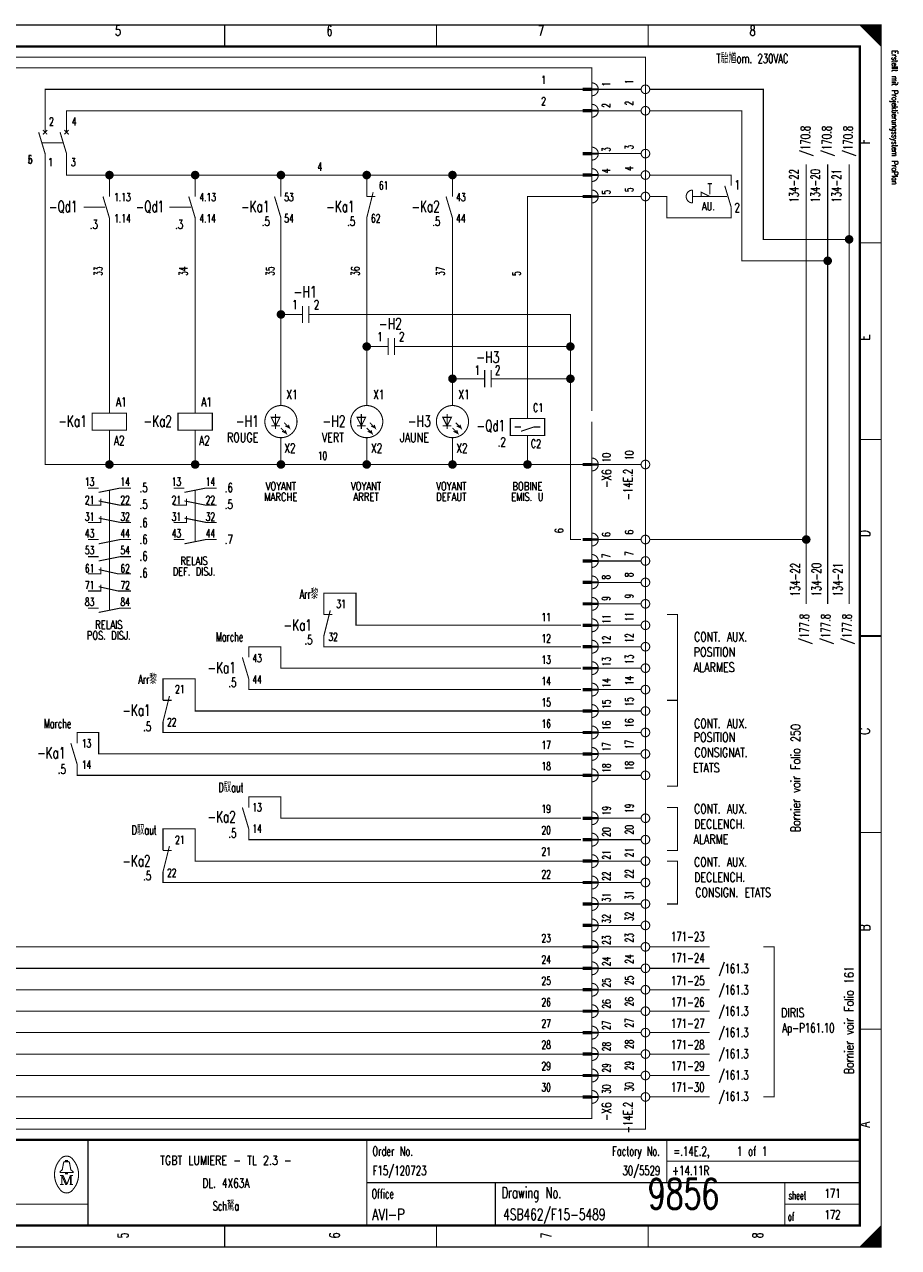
# Model space of a CAD drawing. Extents: x -1 to 409, y 0 to 286.
# Tile 2 of 2: x 205 to 409, y 0 to 285. Entities that reach past the tile are written whole.
import ezdxf
from ezdxf.enums import TextEntityAlignment as Align

# ---------------------------------------------------------------- set-up
doc = ezdxf.new("R2010")
doc.units = 0
doc.header["$MEASUREMENT"] = 0
doc.linetypes.add('GESTRICHELT', pattern=[3.75, 3, -0.75])
doc.layers.get('0').update_dxf_attribs({"color": 9, "linetype": 'CONTINUOUS'})
doc.layers.add('0L', color=7, linetype='CONTINUOUS')
doc.styles.get("Standard").update_dxf_attribs({"font": 'TXT', "bigfont": 'TXT'})

# ---------------------------------------------------------------- blocks, each defined once
blk = doc.blocks.new('BCIRCLE_FILLED')
at = {"color": 0, "linetype": 'Continuous', "const_width": 1, "flags": 128}
blk.add_lwpolyline([(0.5, 0, 1), (-0.5, 0, 1)], format="xyb", close=True, dxfattribs=at)

msp = doc.modelspace()

# ---------------------------------------------------------------- linework, layer by layer
at = {"color": 0, "const_width": 0.25, "flags": 128}
for points in [[(0, 142.5), (0, 285), (405, 285), (405, 0), (0, 0), (0, 142.5)], [(400, 285), (405, 280), (404.75, 280.25), (404.75, 285), (404.5, 285), (404.5, 280.5), (404.25, 280.75), (404.25, 285), (404, 285), (404, 281), (403.75, 281.25), (403.75, 285), (403.5, 285), (403.5, 281.5), (403.25, 281.75)], [(401.5, 283.5), (401.5, 285), (401.25, 285), (401.25, 283.75), (401, 284), (401, 285), (400.75, 285), (400.75, 284.25), (400.5, 284.5), (400.5, 285), (400.25, 285), (400.25, 284.75)], [(403.25, 281.75), (403.25, 285), (403, 285), (403, 282), (402.75, 282.25), (402.75, 285), (402.5, 285), (402.5, 282.5), (402.25, 282.75), (402.25, 285), (402, 285), (402, 283), (401.75, 283.25), (401.75, 285), (401.5, 285)], [(210, 260), (210, 270), (335.5, 270)], [(349, 270), (339, 270)], [(397.5, 235), (377.5, 235), (377.5, 270), (351, 270)], [(215, 260), (215, 265), (335.5, 265)], [(349, 265), (339, 265)], [(392.5, 230), (372.5, 230), (372.5, 265), (351, 265)], [(225, 182.5), (210, 182.5), (210, 255)], [(245, 250), (215, 250), (215, 255)], [(349, 255), (339, 255)], [(387.5, 150), (387.5, 252.5)], [(392.5, 150), (392.5, 252.5)], [(397.5, 150), (397.5, 252.5)], [(225, 250), (225, 245)], [(245, 245), (245, 250), (265, 250)], [(265, 245), (265, 250), (285, 250)], [(285, 245), (285, 250), (305, 250)], [(305, 245), (305, 250), (335.5, 250)], [(349, 250), (339, 250)], [(363, 245), (363, 246), (365, 245)], [(322.5, 193.25), (322.5, 245), (335.5, 245)], [(349, 245), (339, 245)], [(225, 194.5), (225, 240)], [(245, 194.5), (245, 240)], [(265, 196.25), (265, 240)], [(285, 196.25), (285, 240)], [(305, 196.25), (305, 240)], [(267, 217.5), (265, 217.5)], [(294.5, 210), (332.5, 210), (332.5, 217.5), (274.5, 217.5)], [(287, 210), (285, 210)], [(317, 202.5), (332.5, 202.5), (332.5, 210)], [(335.5, 55), (187.5, 55), (187.5, 207.5)], [(335.5, 60), (192.5, 60), (192.5, 207.5)], [(335.5, 65), (197.5, 65), (197.5, 207.5)], [(335.5, 70), (202.5, 70), (202.5, 207.5)], [(309.5, 202.5), (305, 202.5)], [(335, 165), (332.5, 165), (332.5, 202.5)], [(264.75, 193.5), (262.75, 193.5), (263.75, 191.5), (264.75, 193.5)], [(265, 191), (266.25, 189.75), (266, 190.5), (266.25, 189.75), (265.25, 190.25)], [(265.75, 192.25), (267, 191), (266.75, 191.75), (267, 191), (266, 191.5)], [(284.75, 193.5), (282.75, 193.5), (283.75, 191.5), (284.75, 193.5)], [(285, 191), (286.25, 189.75), (286, 190.5), (286.25, 189.75), (285.25, 190.25)], [(285.75, 192.25), (287, 191), (286.75, 191.75), (287, 191), (286, 191.5)], [(304.75, 193.5), (302.75, 193.5), (303.75, 191.5), (304.75, 193.5)], [(305, 191), (306.25, 189.75), (306, 190.5), (306.25, 189.75), (305.25, 190.25)], [(305.75, 192.25), (307, 191), (306.75, 191.75), (307, 191), (306, 191.5)], [(322.5, 193.25), (326.5, 193.25), (326.5, 189.25), (318.5, 189.25), (318.5, 193.25), (322.5, 193.25)], [(321, 190.25), (324, 191.25), (325.5, 191.25)], [(245, 182.5), (225, 182.5), (225, 190.5)], [(265, 182.5), (245, 182.5), (245, 190.5)], [(285, 182.5), (265, 182.5), (265, 188.75)], [(305, 182.5), (285, 182.5), (285, 188.75)], [(322.5, 182.5), (305, 182.5), (305, 188.75)], [(335.5, 182.5), (322.5, 182.5), (322.5, 189.25)], [(349, 182.5), (339, 182.5)], [(222.5, 176), (227.5, 177), (230, 177)], [(242.5, 176), (247.5, 177), (250, 177)], [(335.5, 50), (172.5, 50), (172.5, 175), (103, 175)], [(220, 173), (223, 173), (223, 174.5)], [(222.5, 174), (227.5, 173), (230, 173)], [(240, 173), (243, 173), (243, 174.5)], [(242.5, 174), (247.5, 173), (250, 173)], [(220, 169), (223, 169), (223, 170.5)], [(222.5, 170), (227.5, 169), (230, 169)], [(240, 169), (243, 169), (243, 170.5)], [(242.5, 170), (247.5, 169), (250, 169)], [(222.5, 164), (227.5, 165), (230, 165)], [(242.5, 164), (247.5, 165), (250, 165)], [(349, 165), (339, 165)], [(387.5, 165), (351, 165)], [(222.5, 160), (227.5, 161), (230, 161)], [(349, 160), (339, 160)], [(220, 157), (223, 157), (223, 158.5)], [(222.5, 158), (227, 157), (230, 157)], [(335.5, 45), (167.5, 45), (167.5, 155), (108, 155)], [(220, 153), (223, 153), (223, 154.5)], [(222.5, 154), (227, 153), (230, 153)], [(349, 155), (339, 155)], [(335, 145), (282.5, 145), (282.5, 152.5), (275, 152.5), (275, 147.5)], [(222.5, 148), (227.5, 149), (230, 149)], [(349, 150), (339, 150)], [(355, 127.5), (357.5, 127.5), (357.5, 147.5), (355, 147.5)], [(335, 140), (275, 140), (275, 142.5)], [(349, 145), (339, 145)], [(335, 135), (265, 135), (265, 140), (257.5, 140), (257.5, 137.5)], [(349, 140), (339, 140)], [(335.5, 40), (162.5, 40), (162.5, 135), (113, 135)], [(349, 135), (339, 135)], [(335.5, 125), (245, 125), (245, 132.5), (237.5, 132.5), (237.5, 127.5)], [(335, 130), (257.5, 130), (257.5, 132.5)], [(349, 130), (339, 130)], [(355, 127.5), (357.5, 127.5), (357.5, 107.5), (355, 107.5)], [(349, 125), (339, 125)], [(335.5, 35), (157.5, 35), (157.5, 120), (125, 120)], [(335.5, 115), (222.5, 115), (222.5, 120), (217.5, 120), (217.5, 117.5)], [(335.5, 120), (237.5, 120), (237.5, 122.5)], [(349, 120), (339, 120)], [(349, 115), (339, 115)], [(335.5, 110), (217.5, 110), (217.5, 112.5)], [(349, 110), (339, 110)], [(335, 100), (265, 100), (265, 105), (257.5, 105), (257.5, 102.5)], [(349, 100), (339, 100)], [(355, 102.5), (357.5, 102.5), (357.5, 92.5), (355, 92.5)], [(335.5, 90), (245, 90), (245, 97.5), (237.5, 97.5), (237.5, 92.5)], [(335, 95), (257.5, 95), (257.5, 97.5)], [(349, 95), (339, 95)], [(349, 90), (339, 90)], [(355, 90), (357.5, 90), (357.5, 80), (355, 80)], [(335.5, 85), (237.5, 85), (237.5, 87.5)], [(349, 85), (339, 85)], [(349, 80), (339, 80)], [(349, 75), (339, 75)], [(349, 70), (339, 70)], [(365, 70), (351, 70)], [(377.5, 70), (380, 70), (380, 35), (377.5, 35)], [(349, 65), (339, 65)], [(365, 65), (351, 65)], [(349, 60), (339, 60)], [(365, 60), (351, 60)], [(349, 55), (339, 55)], [(365, 55), (351, 55)], [(349, 50), (339, 50)], [(365, 50), (351, 50)], [(349, 45), (339, 45)], [(365, 45), (351, 45)], [(349, 40), (339, 40)], [(365, 40), (351, 40)], [(349, 35), (339, 35)], [(365, 35), (351, 35)], [(214.8, 19.9), (214.8, 20.2), (215.2, 20.2), (215.2, 19.9)], [(214.8, 17.4), (213.5, 17.4), (213.5, 17.6), (214, 18), (214.3, 19.6)], [(215.2, 17.4), (216.5, 17.4), (216.5, 17.6), (216, 18), (215.7, 19.6)], [(213.9, 16.7), (213.9, 14.6), (213.5, 14.6)], [(213.9, 16.7), (214.8, 14.6), (215.1, 14.6)], [(403, 0), (403, 3), (402.75, 2.75), (402.75, 0), (402.5, 0), (402.5, 2.5), (402.25, 2.25), (402.25, 0), (402, 0), (402, 2), (401.75, 1.75), (401.75, 0), (401.5, 0), (401.5, 1.5), (401.25, 1.25)], [(404.75, 4.75), (404.75, 0), (404.5, 0), (404.5, 4.5), (404.25, 4.25), (404.25, 0), (404, 0), (404, 4), (403.75, 3.75), (403.75, 0), (403.5, 0), (403.5, 3.5), (403.25, 3.25), (403.25, 0), (403, 0)], [(401.25, 1.25), (401.25, 0), (401, 0), (401, 1), (400.75, 0.75), (400.75, 0), (400.5, 0), (400.5, 0.5), (400.25, 0.25), (400.25, 0)]]:
    msp.add_lwpolyline(points, dxfattribs=at)
at = {"color": 0, "flags": 128}
for points, const_width in [([(0, 285), (405, 285), (405, 0), (0, 0)], 0.25), ([(5, 280), (400, 280), (400, 5), (5, 5)], 0.5), ([(5, 280), (400, 280), (400, 5), (5, 5)], 0.25), ([(337.5, 269.75), (335.5, 269.75), (335.5, 270.25), (337.5, 270.25)], 0.25), ([(337.5, 264.75), (335.5, 264.75), (335.5, 265.25), (337.5, 265.25)], 0.25), ([(337.5, 254.75), (335.5, 254.75), (335.5, 255.25), (337.5, 255.25)], 0.25), ([(337.5, 249.75), (335.5, 249.75), (335.5, 250.25), (337.5, 250.25)], 0.25), ([(337.5, 244.75), (335.5, 244.75), (335.5, 245.25), (337.5, 245.25)], 0.25), ([(221, 190.5), (229, 190.5), (229, 194.5), (221, 194.5)], 0.25), ([(241, 190.5), (249, 190.5), (249, 194.5), (241, 194.5)], 0.25), ([(337.5, 182.25), (335.5, 182.25), (335.5, 182.75), (337.5, 182.75)], 0.25), ([(337.5, 164.75), (335.5, 164.75), (335.5, 165.25), (337.5, 165.25)], 0.25), ([(337.5, 159.75), (335.5, 159.75), (335.5, 160.25), (337.5, 160.25)], 0.25), ([(337.5, 154.75), (335.5, 154.75), (335.5, 155.25), (337.5, 155.25)], 0.25), ([(337.5, 149.75), (335.5, 149.75), (335.5, 150.25), (337.5, 150.25)], 0.25), ([(337.5, 144.75), (335.5, 144.75), (335.5, 145.25), (337.5, 145.25)], 0.25), ([(337.5, 139.75), (335.5, 139.75), (335.5, 140.25), (337.5, 140.25)], 0.25), ([(337.5, 134.75), (335.5, 134.75), (335.5, 135.25), (337.5, 135.25)], 0.25), ([(337.5, 129.75), (335.5, 129.75), (335.5, 130.25), (337.5, 130.25)], 0.25), ([(337.5, 124.75), (335.5, 124.75), (335.5, 125.25), (337.5, 125.25)], 0.25), ([(337.5, 119.75), (335.5, 119.75), (335.5, 120.25), (337.5, 120.25)], 0.25), ([(337.5, 114.75), (335.5, 114.75), (335.5, 115.25), (337.5, 115.25)], 0.25), ([(337.5, 109.75), (335.5, 109.75), (335.5, 110.25), (337.5, 110.25)], 0.25), ([(337.5, 99.75), (335.5, 99.75), (335.5, 100.25), (337.5, 100.25)], 0.25), ([(337.5, 94.75), (335.5, 94.75), (335.5, 95.25), (337.5, 95.25)], 0.25), ([(337.5, 89.75), (335.5, 89.75), (335.5, 90.25), (337.5, 90.25)], 0.25), ([(337.5, 84.75), (335.5, 84.75), (335.5, 85.25), (337.5, 85.25)], 0.25), ([(337.5, 79.75), (335.5, 79.75), (335.5, 80.25), (337.5, 80.25)], 0.25), ([(337.5, 74.75), (335.5, 74.75), (335.5, 75.25), (337.5, 75.25)], 0.25), ([(337.5, 69.75), (335.5, 69.75), (335.5, 70.25), (337.5, 70.25)], 0.25), ([(337.5, 64.75), (335.5, 64.75), (335.5, 65.25), (337.5, 65.25)], 0.25), ([(337.5, 59.75), (335.5, 59.75), (335.5, 60.25), (337.5, 60.25)], 0.25), ([(337.5, 54.75), (335.5, 54.75), (335.5, 55.25), (337.5, 55.25)], 0.25), ([(337.5, 49.75), (335.5, 49.75), (335.5, 50.25), (337.5, 50.25)], 0.25), ([(337.5, 44.75), (335.5, 44.75), (335.5, 45.25), (337.5, 45.25)], 0.25), ([(337.5, 39.75), (335.5, 39.75), (335.5, 40.25), (337.5, 40.25)], 0.25), ([(337.5, 34.75), (335.5, 34.75), (335.5, 35.25), (337.5, 35.25)], 0.25), ([(214.8, 17.4), (215.2, 17.4), (215.2, 17.1), (214.8, 17.1)], 0.25)]:
    msp.add_lwpolyline(points, close=True, dxfattribs=dict(at, const_width=const_width))
at = {"color": 0}
for points, const_width in [([(251.875, 285), (251.875, 280)], 0.25), ([(301.25, 285), (301.25, 280)], 0.25), ([(350.625, 285), (350.625, 280)], 0.25), ([(335.5, 270), (337.5, 270)], 0.25), ([(335.5, 265), (337.5, 265)], 0.25), ([(208.5, 260), (210, 255)], 0.25), ([(210.5, 260.5), (209.5, 259.5)], 0.25), ([(209.5, 260.5), (210.5, 259.5)], 0.25), ([(213.5, 260), (215, 255)], 0.25), ([(215.5, 260.5), (214.5, 259.5)], 0.25), ([(214.5, 260.5), (215.5, 259.5)], 0.25), ([(335.5, 255), (337.5, 255)], 0.25), ([(335.5, 250), (337.5, 250)], 0.25), ([(286.5, 246), (285, 240)], 0.25), ([(361, 246.5), (361, 243.5)], 0.25), ([(364.5, 248), (365.5, 248)], 0.25), ([(368.5, 247.5), (370, 242.5)], 0.25), ([(223.5, 245), (225, 240)], 0.25), ([(243.5, 245), (245, 240)], 0.25), ([(263.5, 245), (265, 240)], 0.25), ([(285, 245), (287, 245)], 0.25), ([(303.5, 245), (305, 240)], 0.25), ([(335.5, 245), (337.5, 245)], 0.25), ([(405, 234.167), (400, 234.167)], 0.25), ([(270, 217.5), (267, 217.5)], 0.25), ([(270, 219.5), (270, 215.5)], 0.25), ([(271.5, 219.5), (271.5, 215.5)], 0.25), ([(271.5, 217.5), (274.5, 217.5)], 0.25), ([(290, 212), (290, 208)], 0.25), ([(291.5, 212), (291.5, 208)], 0.25), ([(290, 210), (287, 210)], 0.25), ([(291.5, 210), (294.5, 210)], 0.25), ([(312.5, 202.5), (309.5, 202.5)], 0.25), ([(312.5, 204.5), (312.5, 200.5)], 0.25), ([(314, 204.5), (314, 200.5)], 0.25), ([(314, 202.5), (317, 202.5)], 0.25), ([(263.75, 194.25), (263.75, 190.75)], 0.25), ([(283.75, 194.25), (283.75, 190.75)], 0.25), ([(303.75, 194.25), (303.75, 190.75)], 0.25), ([(262.75, 191.5), (264.75, 191.5)], 0.25), ([(282.75, 191.5), (284.75, 191.5)], 0.25), ([(302.75, 191.5), (304.75, 191.5)], 0.25), ([(319.5, 191.25), (321, 191.25)], 0.25), ([(405, 188.334), (400, 188.334)], 0.25), ([(335.5, 182.5), (337.5, 182.5)], 0.25), ([(220, 177), (222.5, 177)], 0.25), ([(240, 177), (242.5, 177)], 0.25), ([(220, 165), (222.5, 165)], 0.25), ([(240, 165), (242.5, 165)], 0.25), ([(335.5, 165), (337.5, 165)], 0.25), ([(220, 161), (222.5, 161)], 0.25), ([(335.5, 160), (337.5, 160)], 0.25), ([(335.5, 155), (337.5, 155)], 0.25), ([(220, 149), (222.5, 149)], 0.25), ([(276.5, 148.5), (275, 142.5)], 0.25), ([(335.5, 150), (337.5, 150)], 0.25), ([(275, 147.5), (277, 147.5)], 0.25), ([(335.5, 145), (337.5, 145)], 0.25), ([(400, 142.5), (405, 142.5)], 0.5), ([(405, 142.5), (400, 142.5)], 0.25), ([(335.5, 140), (337.5, 140)], 0.25), ([(256, 137.5), (257.5, 132.5)], 0.25), ([(335.5, 135), (337.5, 135)], 0.25), ([(239, 128.5), (237.5, 122.5)], 0.25), ([(335.5, 130), (337.5, 130)], 0.25), ([(237.5, 127.5), (239.5, 127.5)], 0.25), ([(335.5, 125), (337.5, 125)], 0.25), ([(335.5, 120), (337.5, 120)], 0.25), ([(216, 117.5), (217.5, 112.5)], 0.25), ([(335.5, 115), (337.5, 115)], 0.25), ([(335.5, 110), (337.5, 110)], 0.25), ([(256, 102.5), (257.5, 97.5)], 0.25), ([(335.5, 100), (337.5, 100)], 0.25), ([(335.5, 95), (337.5, 95)], 0.25), ([(405, 96.667), (400, 96.667)], 0.25), ([(239, 93.5), (237.5, 87.5)], 0.25), ([(237.5, 92.5), (239.5, 92.5)], 0.25), ([(335.5, 90), (337.5, 90)], 0.25), ([(335.5, 85), (337.5, 85)], 0.25), ([(335.5, 80), (337.5, 80)], 0.25), ([(335.5, 75), (337.5, 75)], 0.25), ([(335.5, 70), (337.5, 70)], 0.25), ([(335.5, 65), (337.5, 65)], 0.25), ([(335.5, 60), (337.5, 60)], 0.25), ([(335.5, 55), (337.5, 55)], 0.25), ([(335.5, 50), (337.5, 50)], 0.25), ([(405, 50.834), (400, 50.834)], 0.25), ([(335.5, 45), (337.5, 45)], 0.25), ([(335.5, 40), (337.5, 40)], 0.25), ([(335.5, 35), (337.5, 35)], 0.25), ([(400, 25), (5, 25)], 0.5), ([(220, 25), (220, 5)], 0.25), ([(285, 25), (285, 5)], 0.25), ([(355, 25), (355, 15)], 0.25), ([(214.6, 19.9), (215.5, 19.9)], 0.25), ([(355, 20), (400, 20)], 0.25), ([(213.5, 16.7), (214.2, 16.7)], 0.25), ([(213.9, 14.6), (214.3, 14.6)], 0.25), ([(214.2, 16.7), (215.1, 14.6)], 0.25), ([(215.1, 14.6), (215.9, 16.7)], 0.25), ([(216.5, 14.6), (215.7, 14.6)], 0.25), ([(215.9, 14.6), (215.9, 16.7)], 0.25), ([(215.9, 16.7), (216.5, 16.7)], 0.25), ([(216.1, 16.7), (216.1, 14.6)], 0.25), ([(285, 15), (400, 15)], 0.25), ([(315, 15), (315, 5)], 0.25), ([(382.5, 15), (382.5, 5)], 0.25), ([(5, 10), (220, 10)], 0.25), ([(382.5, 10), (400, 10)], 0.25), ([(251.875, 0), (251.875, 5)], 0.25), ([(301.25, 0), (301.25, 5)], 0.25), ([(350.625, 0), (350.625, 5)], 0.25), ([(405, 5), (400, 0)], 0.25)]:
    msp.add_lwpolyline(points, dxfattribs=dict(at, const_width=const_width))
at = {"color": 0, "linetype": 'GESTRICHELT', "const_width": 0.25, "flags": 128}
for points in [[(67.5, 277.5), (350, 277.5), (350, 27.5), (125, 27.5), (125, 65), (67.5, 65), (67.5, 277.5)], [(70, 250), (150, 250), (150, 275), (337.5, 275), (337.5, 225)], [(337.5, 192.5), (337.5, 30), (150, 30), (150, 82.5), (70, 82.5), (70, 250)], [(370, 247.5), (370, 250), (351, 250)], [(370, 242.5), (370, 240), (355, 240), (355, 245), (351, 245)]]:
    msp.add_lwpolyline(points, dxfattribs=at)
at = {"color": 0, "const_width": 0.25, "flags": 128}
for points in [[(337.5, 268.5, 1), (337.5, 271.5, 1)], [(337.5, 263.5, 1), (337.5, 266.5, 1)], [(337.5, 253.5, 1), (337.5, 256.5, 1)], [(337.5, 248.5, 1), (337.5, 251.5, 1)], [(337.5, 243.5, 1), (337.5, 246.5, 1)], [(361, 246.5, 1), (361, 243.5, 1)], [(337.5, 181, 1), (337.5, 184, 1)], [(337.5, 163.5, 1), (337.5, 166.5, 1)], [(337.5, 158.5, 1), (337.5, 161.5, 1)], [(337.5, 153.5, 1), (337.5, 156.5, 1)], [(337.5, 148.5, 1), (337.5, 151.5, 1)], [(337.5, 143.5, 1), (337.5, 146.5, 1)], [(337.5, 138.5, 1), (337.5, 141.5, 1)], [(337.5, 133.5, 1), (337.5, 136.5, 1)], [(337.5, 128.5, 1), (337.5, 131.5, 1)], [(337.5, 123.5, 1), (337.5, 126.5, 1)], [(337.5, 118.5, 1), (337.5, 121.5, 1)], [(337.5, 113.5, 1), (337.5, 116.5, 1)], [(337.5, 108.5, 1), (337.5, 111.5, 1)], [(337.5, 98.5, 1), (337.5, 101.5, 1)], [(337.5, 93.5, 1), (337.5, 96.5, 1)], [(337.5, 88.5, 1), (337.5, 91.5, 1)], [(337.5, 83.5, 1), (337.5, 86.5, 1)], [(337.5, 78.5, 1), (337.5, 81.5, 1)], [(337.5, 73.5, 1), (337.5, 76.5, 1)], [(337.5, 68.5, 1), (337.5, 71.5, 1)], [(337.5, 63.5, 1), (337.5, 66.5, 1)], [(337.5, 58.5, 1), (337.5, 61.5, 1)], [(337.5, 53.5, 1), (337.5, 56.5, 1)], [(337.5, 48.5, 1), (337.5, 51.5, 1)], [(337.5, 43.5, 1), (337.5, 46.5, 1)], [(337.5, 38.5, 1), (337.5, 41.5, 1)], [(337.5, 33.5, 1), (337.5, 36.5, 1)], [(213.499601, 20.388348, 0.373815), (213.488, 13.425, 0.373815)], [(216.493359, 20.403602, 0.530775), (213.513, 20.413, 0.530775)], [(214.6, 19.9, 0.414214), (214.3, 19.6, 0.414214)], [(215.7, 19.6, 0.414214), (215.4, 19.9, 0.414214)], [(216.498075, 13.401685, 0.378582), (216.463, 20.438, 0.378582)], [(213.502705, 13.401803, 0.532213), (216.488, 13.388, 0.532213)]]:
    msp.add_lwpolyline(points, format="xyb", dxfattribs=at)
for points in [[(351, 270, 1), (349, 270, 1)], [(351, 265, 1), (349, 265, 1)], [(351, 255, 1), (349, 255, 1)], [(351, 250, 1), (349, 250, 1)], [(351, 245, 1), (349, 245, 1)], [(268.75, 192.5, 1), (261.25, 192.5, 1)], [(288.75, 192.5, 1), (281.25, 192.5, 1)], [(308.75, 192.5, 1), (301.25, 192.5, 1)], [(351, 182.5, 1), (349, 182.5, 1)], [(351, 165, 1), (349, 165, 1)], [(351, 160, 1), (349, 160, 1)], [(351, 155, 1), (349, 155, 1)], [(351, 150, 1), (349, 150, 1)], [(351, 145, 1), (349, 145, 1)], [(351, 140, 1), (349, 140, 1)], [(351, 135, 1), (349, 135, 1)], [(351, 130, 1), (349, 130, 1)], [(351, 125, 1), (349, 125, 1)], [(351, 120, 1), (349, 120, 1)], [(351, 115, 1), (349, 115, 1)], [(351, 110, 1), (349, 110, 1)], [(351, 100, 1), (349, 100, 1)], [(351, 95, 1), (349, 95, 1)], [(351, 90, 1), (349, 90, 1)], [(351, 85, 1), (349, 85, 1)], [(351, 80, 1), (349, 80, 1)], [(351, 75, 1), (349, 75, 1)], [(351, 70, 1), (349, 70, 1)], [(351, 65, 1), (349, 65, 1)], [(351, 60, 1), (349, 60, 1)], [(351, 55, 1), (349, 55, 1)], [(351, 50, 1), (349, 50, 1)], [(351, 45, 1), (349, 45, 1)], [(351, 40, 1), (349, 40, 1)], [(351, 35, 1), (349, 35, 1)]]:
    msp.add_lwpolyline(points, format="xyb", close=True, dxfattribs=at)
at = {"color": 0, "linetype": 'GESTRICHELT', "const_width": 0.25}
for points in [[(209.25, 257.5), (214.25, 257.5)], [(365, 248), (365, 245.5)], [(219, 242.5), (224, 242.5)], [(239, 242.5), (244, 242.5)], [(367, 245), (361, 245)], [(364, 245), (369, 245)], [(337.5, 195), (337.5, 230)], [(225, 164.5), (225, 176.5)], [(245, 164.5), (245, 176.5)], [(225, 148.5), (225, 169)]]:
    msp.add_lwpolyline(points, dxfattribs=at)
at = {"layer": '0L', "color": 0}
for points in [[(338.95, 270.25), (337.55, 270.25), (338.95, 269.75), (337.55, 269.75)], [(338.95, 265.25), (337.55, 265.25), (338.95, 264.75), (337.55, 264.75)], [(338.95, 255.25), (337.55, 255.25), (338.95, 254.75), (337.55, 254.75)], [(338.95, 250.25), (337.55, 250.25), (338.95, 249.75), (337.55, 249.75)], [(338.95, 245.25), (337.55, 245.25), (338.95, 244.75), (337.55, 244.75)], [(338.95, 182.75), (337.55, 182.75), (338.95, 182.25), (337.55, 182.25)], [(338.95, 165.25), (337.55, 165.25), (338.95, 164.75), (337.55, 164.75)], [(338.95, 160.25), (337.55, 160.25), (338.95, 159.75), (337.55, 159.75)], [(338.95, 155.25), (337.55, 155.25), (338.95, 154.75), (337.55, 154.75)], [(338.95, 150.25), (337.55, 150.25), (338.95, 149.75), (337.55, 149.75)], [(338.95, 145.25), (337.55, 145.25), (338.95, 144.75), (337.55, 144.75)], [(338.95, 140.25), (337.55, 140.25), (338.95, 139.75), (337.55, 139.75)], [(338.95, 135.25), (337.55, 135.25), (338.95, 134.75), (337.55, 134.75)], [(338.95, 130.25), (337.55, 130.25), (338.95, 129.75), (337.55, 129.75)], [(338.95, 125.25), (337.55, 125.25), (338.95, 124.75), (337.55, 124.75)], [(338.95, 120.25), (337.55, 120.25), (338.95, 119.75), (337.55, 119.75)], [(338.95, 115.25), (337.55, 115.25), (338.95, 114.75), (337.55, 114.75)], [(338.95, 110.25), (337.55, 110.25), (338.95, 109.75), (337.55, 109.75)], [(338.95, 100.25), (337.55, 100.25), (338.95, 99.75), (337.55, 99.75)], [(338.95, 95.25), (337.55, 95.25), (338.95, 94.75), (337.55, 94.75)], [(338.95, 90.25), (337.55, 90.25), (338.95, 89.75), (337.55, 89.75)], [(338.95, 85.25), (337.55, 85.25), (338.95, 84.75), (337.55, 84.75)], [(338.95, 80.25), (337.55, 80.25), (338.95, 79.75), (337.55, 79.75)], [(338.95, 75.25), (337.55, 75.25), (338.95, 74.75), (337.55, 74.75)], [(338.95, 70.25), (337.55, 70.25), (338.95, 69.75), (337.55, 69.75)], [(338.95, 65.25), (337.55, 65.25), (338.95, 64.75), (337.55, 64.75)], [(338.95, 60.25), (337.55, 60.25), (338.95, 59.75), (337.55, 59.75)], [(338.95, 55.25), (337.55, 55.25), (338.95, 54.75), (337.55, 54.75)], [(338.95, 50.25), (337.55, 50.25), (338.95, 49.75), (337.55, 49.75)], [(338.95, 45.25), (337.55, 45.25), (338.95, 44.75), (337.55, 44.75)], [(338.95, 40.25), (337.55, 40.25), (338.95, 39.75), (337.55, 39.75)], [(338.95, 35.25), (337.55, 35.25), (338.95, 34.75), (337.55, 34.75)]]:
    msp.add_solid(points, dxfattribs=at)

# ---------------------------------------------------------------- block references
at = {"color": 0}
for p in [(225, 250), (245, 250), (265, 250), (285, 250), (305, 250), (397.5, 235), (392.5, 230), (265, 217.5), (285, 210), (332.5, 210), (305, 202.5), (332.5, 202.5), (225, 182.5), (245, 182.5), (265, 182.5), (285, 182.5), (305, 182.5), (322.5, 182.5), (387.5, 165)]:
    msp.add_blockref('BCIRCLE_FILLED', p, dxfattribs=at)

# ---------------------------------------------------------------- texts
for s, height, width, p in [('5', 2.38125, 0.672, (226.989415, 284.858032)), ('6', 2.38125, 0.672, (276.323163, 284.858032)), ('7', 2.38125, 0.672, (325.656912, 284.858032)), ('8', 2.38125, 0.672, (374.99066, 284.858032)), ('AU.', 1.905, 0.738667, (364.698007, 243.687422)), ('-H1', 2.619375, 0.709333, (270.644458, 224.09589)), ('-H2', 2.619375, 0.709333, (290.519925, 216.64259)), ('-H3', 2.619375, 0.709333, (313.234745, 208.834371)), ('VOYANT', 1.905, 0.76, (264.965753, 178.382316)), ('VOYANT', 1.905, 0.76, (284.84122, 178.382316)), ('VOYANT', 1.905, 0.76, (304.716687, 178.382316)), ('BOBINE', 1.905, 0.76, (322.46264, 178.382316)), ('MARCHE', 1.905, 0.76, (264.965753, 175.897883)), ('ARRET', 1.905, 0.76, (284.84122, 175.897883)), ('DEFAUT', 1.905, 0.76, (304.716687, 175.897883)), ('EMIS. U', 1.905, 0.741714, (322.46264, 175.897883)), ('RELAIS', 1.905, 0.76, (244.735367, 160.991283)), ('DEF. DISJ.', 1.905, 0.7408, (244.735367, 158.506849)), ('RELAIS', 1.905, 0.76, (224.8599, 146.084682)), ('POS. DISJ.', 1.905, 0.7408, (224.8599, 143.600249)), ('TGBT LUMIERE - TL 2.3 -', 2.143125, 0.754667, (252.188667, 21.295143)), ('DL. 4X63A', 2.143125, 0.716444, (252.188667, 15.971357)), ('Sch駑a', 2.143125, 0.626667, (252.188667, 10.647572))]:
    msp.add_text(s, height=height, dxfattribs=dict(at, width=width)).set_placement(p, align=Align.TOP_CENTER)
for s, height, width, p in [('T駘馗om. 230VAC', 2.143125, 0.669867, (366.520517, 278.256538)), ('1', 1.905, 0.672, (325.7066, 273.145704)), ('2', 1.905, 0.672, (325.7066, 268.176837)), ('1', 1.905, 0.672, (210.712827, 253.980075)), ('3', 1.905, 0.672, (216.036613, 253.980075)), ('4', 1.905, 0.672, (273.533499, 252.915318)), ('1', 2.143125, 0.672, (370.78132, 248.798257)), ('1.13', 1.905, 0.678, (226.098568, 245.816936)), ('4.13', 1.905, 0.678, (245.974035, 245.816936)), ('53', 1.905, 0.672, (265.774969, 245.816936)), ('43', 1.905, 0.672, (305.880822, 245.816936)), ('2', 2.143125, 0.672, (370.78132, 243.474471)), ('1.14', 1.905, 0.678, (226.098568, 240.84807)), ('4.14', 1.905, 0.678, (245.974035, 240.84807)), ('54', 1.905, 0.672, (265.774969, 240.84807)), ('62', 1.905, 0.672, (286.005355, 240.84807)), ('44', 1.905, 0.672, (305.880822, 240.84807)), ('A2', 2.143125, 0.716, (226.036457, 189.171856)), ('A2', 2.143125, 0.716, (245.911924, 189.171856)), ('C2', 1.905, 0.716, (323.284278, 188.32005)), ('X2', 2.143125, 0.716, (265.787391, 187.39726)), ('10', 1.905, 0.672, (273.583188, 185.480697)), ('X2', 2.143125, 0.716, (286.017777, 187.39726)), ('X2', 2.143125, 0.716, (305.893244, 187.39726)), ('13', 1.905, 0.672, (219.280573, 179.447073)), ('.5', 2.143125, 0.684, (232.032814, 178.169365)), ('.5', 2.143125, 0.684, (232.032814, 178.169365)), ('13', 1.905, 0.672, (239.510959, 179.447073)), ('.6', 2.143125, 0.684, (251.908281, 178.169365)), ('.6', 2.143125, 0.684, (251.908281, 178.169365)), ('21', 1.905, 0.672, (219.280573, 175.188045)), ('.5', 2.143125, 0.684, (232.032814, 174.265255)), ('.5', 2.143125, 0.684, (232.032814, 174.265255)), ('21', 1.905, 0.672, (239.510959, 175.188045)), ('.5', 2.143125, 0.684, (251.908281, 174.265255)), ('.5', 2.143125, 0.684, (251.908281, 174.265255)), ('31', 1.905, 0.672, (219.280573, 171.283935)), ('31', 1.905, 0.672, (239.510959, 171.283935)), ('.6', 2.143125, 0.684, (232.032814, 170.006227)), ('.6', 2.143125, 0.684, (232.032814, 170.006227)), ('43', 1.905, 0.672, (219.280573, 167.379826)), ('.6', 2.143125, 0.684, (232.032814, 166.102117)), ('.6', 2.143125, 0.684, (232.032814, 166.102117)), ('43', 1.905, 0.672, (239.510959, 167.379826)), ('.7', 2.143125, 0.684, (251.908281, 166.102117)), ('.7', 2.143125, 0.684, (251.908281, 166.102117)), ('53', 1.905, 0.672, (219.280573, 163.475716)), ('.6', 2.143125, 0.684, (232.032814, 162.198007)), ('.6', 2.143125, 0.684, (232.032814, 162.198007)), ('61', 1.905, 0.672, (219.280573, 159.216687)), ('.6', 2.143125, 0.684, (232.032814, 158.293898)), ('.6', 2.143125, 0.684, (232.032814, 158.293898)), ('71', 1.905, 0.672, (219.280573, 155.312578)), ('83', 1.905, 0.672, (219.280573, 151.408468)), ('11', 1.905, 0.672, (325.756289, 147.859278)), ('32', 1.905, 0.672, (276.067621, 143.24533)), ('12', 1.905, 0.672, (325.756289, 142.890411)), ('CONT. AUX.', 2.143125, 0.7408, (361.352895, 143.387298)), ('POSITION', 2.143125, 0.76, (361.253518, 139.838107)), ('43', 1.905, 0.672, (258.321669, 138.276463)), ('13', 1.905, 0.672, (325.756289, 137.921544)), ('ALARMES', 2.143125, 0.76, (361.253518, 136.288917)), ('44', 1.905, 0.672, (258.321669, 133.307597)), ('14', 1.905, 0.672, (325.756289, 132.952677)), ('15', 1.905, 0.672, (325.756289, 127.983811)), ('22', 1.905, 0.672, (238.446202, 123.369863)), ('16', 1.905, 0.672, (325.756289, 123.014944)), ('CONT. AUX.', 2.143125, 0.7408, (361.352895, 123.156912)), ('POSITION', 2.143125, 0.76, (361.253518, 119.96264)), ('13', 1.905, 0.672, (218.570735, 118.400996)), ('17', 1.905, 0.672, (325.756289, 118.046077)), ('CONSIGNAT.', 2.143125, 0.7536, (361.402584, 116.41345)), ('14', 1.905, 0.672, (218.570735, 113.43213)), ('18', 1.905, 0.672, (325.756289, 113.07721)), ('ETATS', 2.143125, 0.76, (361.104452, 112.864259)), ('13', 1.905, 0.672, (258.321669, 103.494396)), ('19', 1.905, 0.672, (325.756289, 103.139477)), ('CONT. AUX.', 2.143125, 0.7408, (361.352895, 103.281445)), ('14', 1.905, 0.672, (258.321669, 98.525529)), ('20', 1.905, 0.672, (325.756289, 98.17061)), ('DECLENCH.', 2.143125, 0.752889, (361.365318, 99.732254)), ('ALARME', 2.143125, 0.76, (361.191407, 96.183064)), ('21', 1.905, 0.672, (325.756289, 93.201743)), ('CONT. AUX.', 2.143125, 0.7408, (361.352895, 90.859278)), ('22', 1.905, 0.672, (238.446202, 88.232877)), ('22', 1.905, 0.672, (325.756289, 87.877958)), ('DECLENCH.', 2.143125, 0.752889, (361.365318, 87.310087)), ('CONSIGN. ETATS', 2.143125, 0.750857, (361.613761, 83.760897)), ('23', 1.905, 0.672, (325.756289, 72.971357)), ('24', 1.905, 0.672, (325.756289, 68.002491)), ('/161.3', 2.143125, 0.68, (367.075965, 66.014944)), ('25', 1.905, 0.672, (325.756289, 63.033624)), ('/161.3', 2.143125, 0.68, (367.075965, 61.046077)), ('26', 1.905, 0.672, (325.756289, 58.064757)), ('/161.3', 2.143125, 0.68, (367.075965, 56.07721)), ('DIRIS', 2.143125, 0.76, (381.640068, 55.722291)), ('27', 1.905, 0.672, (325.756289, 53.09589)), ('Ap-P161.10', 2.143125, 0.6872, (381.863667, 52.173101)), ('/161.3', 2.143125, 0.68, (367.075965, 51.108344)), ('28', 1.905, 0.672, (325.756289, 48.127024)), ('/161.3', 2.143125, 0.68, (367.075965, 46.139477)), ('29', 1.905, 0.672, (325.756289, 43.158157)), ('/161.3', 2.143125, 0.68, (367.075965, 41.17061)), ('30', 1.905, 0.672, (325.756289, 38.18929)), ('/161.3', 2.143125, 0.68, (367.075965, 36.201743)), ('Order No.', 2.143125, 0.656889, (286.328331, 23.424658)), ('=.14E.2,    1 of 1', 2.143125, 0.682222, (356.495828, 23.424658)), ('Office', 2.143125, 0.626667, (286.154421, 13.486924)), ('Drawing No.', 2.619375, 0.646545, (316.427242, 13.983811)), ('sheet', 1.905, 0.6, (383.377397, 12.990037)), ('of', 1.905, 0.6, (383.228331, 8.021171))]:
    msp.add_text(s, height=height, dxfattribs=dict(at, width=width)).set_placement(p, align=Align.TOP_LEFT)
for s, height, rotation, width, p in [('Erstellt mit Projektierungssystem ProPlan', 1.42875, 270, 0.622634, (407.023879, 279.056912)), ('1', 1.905, 90, 0.672, (347.711582, 271.209755)), ('2', 1.905, 90, 0.672, (347.711582, 266.240889)), ('3', 1.905, 90, 0.672, (347.711582, 255.948236)), ('4', 1.905, 90, 0.672, (347.711582, 250.979369)), ('5', 1.905, 90, 0.672, (347.711582, 246.010503)), ('33', 1.905, 90, 0.672, (223.894521, 226.489955)), ('34', 1.905, 90, 0.672, (243.769988, 226.489955)), ('35', 1.905, 90, 0.672, (264.000374, 226.489955)), ('36', 1.905, 90, 0.672, (283.875841, 226.489955)), ('37', 1.905, 90, 0.672, (303.751308, 226.489955)), ('5', 1.905, 90, 0.672, (321.447572, 226.489955)), ('10', 1.905, 90, 0.672, (347.76127, 183.544749)), ('6', 1.905, 90, 0.672, (331.385305, 166.508635)), ('6', 1.905, 90, 0.672, (347.711582, 166.153716)), ('7', 1.905, 90, 0.672, (347.711582, 161.184849)), ('8', 1.905, 90, 0.672, (347.711582, 156.215982)), ('134-22', 2.143125, 90, 0.676, (386.63378, 151.727382)), ('134-20', 2.143125, 90, 0.676, (391.602646, 151.727382)), ('134-21', 2.143125, 90, 0.676, (396.571513, 151.727382)), ('9', 1.905, 90, 0.672, (347.711582, 151.247115)), ('11', 1.905, 90, 0.672, (347.76127, 145.923329)), ('12', 1.905, 90, 0.672, (347.76127, 140.954463)), ('13', 1.905, 90, 0.672, (347.76127, 135.985596)), ('14', 1.905, 90, 0.672, (347.76127, 131.016729)), ('15', 1.905, 90, 0.672, (347.76127, 126.047862)), ('16', 1.905, 90, 0.672, (347.76127, 121.078996)), ('17', 1.905, 90, 0.672, (347.76127, 116.110129)), ('18', 1.905, 90, 0.672, (347.76127, 111.141262)), ('19', 1.905, 90, 0.672, (347.76127, 101.203529)), ('20', 1.905, 90, 0.672, (347.76127, 96.234662)), ('21', 1.905, 90, 0.672, (347.76127, 90.910876)), ('22', 1.905, 90, 0.672, (347.76127, 85.942009)), ('31', 1.905, 90, 0.672, (347.76127, 80.973143)), ('32', 1.905, 90, 0.672, (347.76127, 76.004276)), ('23', 1.905, 90, 0.672, (347.76127, 71.035409)), ('24', 1.905, 90, 0.672, (347.76127, 66.066542)), ('25', 1.905, 90, 0.672, (347.76127, 61.097676)), ('26', 1.905, 90, 0.672, (347.76127, 56.128809)), ('27', 1.905, 90, 0.672, (347.76127, 51.159942)), ('28', 1.905, 90, 0.672, (347.76127, 46.191075)), ('29', 1.905, 90, 0.672, (347.76127, 41.222209)), ('30', 1.905, 90, 0.672, (347.76127, 36.253342))]:
    msp.add_text(s, height=height, rotation=rotation, dxfattribs=dict(at, width=width)).set_placement(p, align=Align.BOTTOM_LEFT)
for s, height, width, p in [('1', 1.905, 0.672, (339.903362, 270.66127)), ('2', 1.905, 0.672, (339.903362, 265.692403)), ('/170.8', 2.143125, 0.68, (386.241594, 254.476961)), ('/170.8', 2.143125, 0.68, (391.210461, 254.476961)), ('/170.8', 2.143125, 0.68, (396.179328, 254.476961)), ('F', 2.38125, 0.76, (399.909527, 257.174346)), ('3', 1.905, 0.672, (339.903362, 255.399751)), ('4', 1.905, 0.672, (339.903362, 250.430884)), ('5', 1.905, 0.672, (339.903362, 245.462017)), ('E', 2.38125, 0.76, (399.909527, 211.389788)), ('10', 1.905, 0.672, (339.953051, 182.996264)), ('6', 1.905, 0.672, (339.903362, 165.60523)), ('D', 2.38125, 0.76, (399.921949, 165.60523)), ('7', 1.905, 0.672, (339.903362, 160.636364)), ('8', 1.905, 0.672, (339.903362, 155.667497)), ('9', 1.905, 0.672, (339.903362, 150.69863)), ('11', 1.905, 0.672, (339.953051, 145.374844)), ('12', 1.905, 0.672, (339.953051, 140.405978)), ('13', 1.905, 0.672, (339.953051, 135.437111)), ('14', 1.905, 0.672, (339.953051, 130.468244)), ('15', 1.905, 0.672, (339.953051, 125.499377)), ('16', 1.905, 0.672, (339.953051, 120.530511)), ('C', 2.38125, 0.76, (399.921949, 119.465753)), ('17', 1.905, 0.672, (339.953051, 115.561644)), ('Bornier voir Folio 250', 2.143125, 0.76, (383.943536, 96.747983)), ('18', 1.905, 0.672, (339.953051, 110.592777)), ('19', 1.905, 0.672, (339.953051, 100.655044)), ('20', 1.905, 0.672, (339.953051, 95.686177)), ('21', 1.905, 0.672, (339.953051, 90.362391)), ('22', 1.905, 0.672, (339.953051, 85.393524)), ('31', 1.905, 0.672, (339.953051, 80.424658)), ('32', 1.905, 0.672, (339.953051, 75.455791)), ('B', 2.38125, 0.76, (399.909527, 73.681196)), ('23', 1.905, 0.672, (339.953051, 70.486924)), ('24', 1.905, 0.672, (339.953051, 65.518057)), ('25', 1.905, 0.672, (339.953051, 60.549191)), ('Bornier voir Folio 161', 2.143125, 0.76, (396.404787, 40.308612)), ('26', 1.905, 0.672, (339.953051, 55.580324)), ('27', 1.905, 0.672, (339.953051, 50.611457)), ('28', 1.905, 0.672, (339.953051, 45.64259)), ('29', 1.905, 0.672, (339.953051, 40.673724)), ('30', 1.905, 0.672, (339.953051, 35.704857)), ('A', 2.38125, 0.76, (399.909527, 27.896638))]:
    msp.add_text(s, height=height, rotation=90, dxfattribs=dict(at, width=width)).set_placement(p, align=Align.TOP_LEFT)
for s, height, width, p in [('2', 1.905, 0.672, (210.932877, 260.964882)), ('4', 1.905, 0.672, (216.256663, 260.964882)), ('5', 1.905, 0.672, (205.96401, 252.091905)), ('6', 1.905, 0.672, (205.96401, 252.091905)), ('61', 1.905, 0.672, (287.865131, 246.058281)), ('2', 2.143125, 0.672, (272.688792, 218.062267)), ('2', 2.143125, 0.672, (292.564259, 210.608966)), ('2', 2.143125, 0.672, (314.924159, 202.800747)), ('X1', 2.143125, 0.716, (266.282503, 197.122042)), ('X1', 2.143125, 0.716, (286.512889, 197.122042)), ('X1', 2.143125, 0.716, (306.388356, 197.122042)), ('A1', 2.143125, 0.716, (226.531569, 195.347447)), ('A1', 2.143125, 0.716, (246.407036, 195.347447)), ('C1', 1.905, 0.716, (323.77939, 194.2401)), ('31', 1.905, 0.672, (277.927397, 148.455542)), ('21', 1.905, 0.672, (240.305978, 128.580075)), ('21', 1.905, 0.672, (240.305978, 93.443088)), ('F15/120723', 2.143125, 0.6832, (286.390442, 16.113325)), ('+14.11R', 2.143125, 0.691429, (356.185274, 16.113325)), ('9856', 7, 0.6928, (350.581462, 6.783637)), ('171', 2.143125, 0.672, (391.771233, 10.789539)), ('AVI-P', 2.619375, 0.7472, (286.241376, 5.508344)), ('4SB462/F15-5489', 2.619375, 0.6928, (316.787484, 5.508344)), ('172', 2.143125, 0.672, (391.771233, 5.820672))]:
    msp.add_text(s, height=height, dxfattribs=dict(at, width=width)).set_placement(p, align=Align.BOTTOM_LEFT)
for s, width, p in [('134-22', 0.676, (386.34807, 251.424658)), ('134-20', 0.676, (391.316936, 251.424658)), ('134-21', 0.676, (396.285803, 251.424658)), ('-14E.2', 0.694667, (347.661893, 181.505604)), ('-14E.2', 0.694667, (347.661893, 33.859278))]:
    msp.add_text(s, height=2.143125, rotation=90, dxfattribs=dict(at, width=width)).set_placement(p, align=Align.BOTTOM_RIGHT)
for s, height, width, p in [('-Qd1', 2.619375, 0.682, (217.557441, 243.971357)), ('-Qd1', 2.619375, 0.682, (237.787827, 243.971357)), ('-Ka1', 2.619375, 0.682, (262.286115, 243.971357)), ('-Ka1', 2.619375, 0.682, (282.161582, 243.971357)), ('-Ka2', 2.619375, 0.682, (302.037049, 243.971357)), ('.5', 2.143125, 0.684, (262.428082, 240.280199)), ('.5', 2.143125, 0.684, (262.428082, 240.280199)), ('.5', 2.143125, 0.684, (282.303549, 240.280199)), ('.5', 2.143125, 0.684, (282.303549, 240.280199)), ('.5', 2.143125, 0.684, (302.179016, 240.280199)), ('.5', 2.143125, 0.684, (302.179016, 240.280199)), ('.3', 2.143125, 0.684, (222.322229, 239.570361)), ('.3', 2.143125, 0.684, (222.322229, 239.570361)), ('.3', 2.143125, 0.684, (242.197696, 239.570361)), ('.3', 2.143125, 0.684, (242.197696, 239.570361)), ('-Ka2', 2.619375, 0.682, (239.571295, 193.927771)), ('-H2', 2.619375, 0.709333, (280.085305, 193.927771)), ('-H3', 2.619375, 0.709333, (299.960772, 193.927771)), ('-Ka1', 2.619375, 0.682, (219.695828, 193.927771)), ('-H1', 2.619375, 0.709333, (259.854919, 193.927771)), ('-Qd1', 2.619375, 0.682, (317.289695, 192.863014)), ('ROUGE', 2.143125, 0.76, (259.73957, 189.881694)), ('VERT', 2.143125, 0.76, (279.686021, 189.881694)), ('JAUNE', 2.143125, 0.76, (299.517123, 189.881694)), ('.2', 2.143125, 0.684, (317.440535, 188.816936)), ('.2', 2.143125, 0.684, (317.440535, 188.816936)), ('14', 1.905, 0.672, (229.757783, 179.447073)), ('14', 1.905, 0.672, (249.63325, 179.447073)), ('22', 1.905, 0.672, (229.757783, 175.188045)), ('22', 1.905, 0.672, (249.63325, 175.188045)), ('32', 1.905, 0.672, (229.757783, 171.283935)), ('32', 1.905, 0.672, (249.63325, 171.283935)), ('44', 1.905, 0.672, (229.757783, 167.379826)), ('44', 1.905, 0.672, (249.63325, 167.379826)), ('54', 1.905, 0.672, (229.757783, 163.475716)), ('62', 1.905, 0.672, (229.757783, 159.216687)), ('72', 1.905, 0.672, (229.757783, 155.312578)), ('84', 1.905, 0.672, (229.757783, 151.408468)), ('Arr黎', 2.143125, 0.632, (273.687889, 153.325031)), ('-Ka1', 2.619375, 0.682, (272.223848, 146.368618)), ('Marche', 2.143125, 0.626667, (256.216999, 143.387298)), ('.5', 2.143125, 0.684, (272.365816, 142.67746)), ('.5', 2.143125, 0.684, (272.365816, 142.67746)), ('-Ka1', 2.619375, 0.682, (254.477895, 136.430884)), ('Arr黎', 2.143125, 0.632, (236.066469, 133.449564)), ('.5', 2.143125, 0.684, (254.619863, 132.739726)), ('.5', 2.143125, 0.684, (254.619863, 132.739726)), ('-Ka1', 2.619375, 0.682, (234.602428, 126.493151)), ('Marche', 2.143125, 0.626667, (216.111146, 123.156912)), ('.5', 2.143125, 0.684, (234.744396, 122.447073)), ('.5', 2.143125, 0.684, (234.744396, 122.447073)), ('-Ka1', 2.619375, 0.682, (214.726961, 116.555417)), ('.5', 2.143125, 0.684, (214.868929, 112.50934)), ('.5', 2.143125, 0.684, (214.868929, 112.50934)), ('D馭aut', 2.143125, 0.626667, (256.252491, 108.250311)), ('-Ka2', 2.619375, 0.682, (254.477895, 101.648817)), ('D馭aut', 2.143125, 0.626667, (236.022105, 98.312578)), ('.5', 2.143125, 0.684, (254.619863, 97.60274)), ('.5', 2.143125, 0.684, (254.619863, 97.60274)), ('-Ka2', 2.619375, 0.682, (234.602428, 91.356164)), ('.5', 2.143125, 0.684, (234.744396, 87.665006)), ('.5', 2.143125, 0.684, (234.744396, 87.665006)), ('171-23', 2.143125, 0.676, (363.784091, 73.468244)), ('171-24', 2.143125, 0.676, (363.784091, 68.499377)), ('171-25', 2.143125, 0.676, (363.784091, 63.175592)), ('171-26', 2.143125, 0.676, (363.784091, 58.206725)), ('171-27', 2.143125, 0.676, (363.784091, 53.237858)), ('171-28', 2.143125, 0.676, (363.784091, 48.268991)), ('171-29', 2.143125, 0.676, (363.784091, 43.300125)), ('171-30', 2.143125, 0.676, (363.784091, 38.331258)), ('Factory No.', 2.143125, 0.646545, (353.349471, 23.424658))]:
    msp.add_text(s, height=height, dxfattribs=dict(at, width=width)).set_placement(p, align=Align.TOP_RIGHT)
for s, width, p in [('1', 0.672, (268.834371, 218.062267)), ('1', 0.672, (288.709838, 210.608966)), ('1', 0.672, (311.424658, 202.800747)), ('30/5529', 0.675429, (353.464819, 16.113325))]:
    msp.add_text(s, height=2.143125, dxfattribs=dict(at, width=width)).set_placement(p, align=Align.BOTTOM_RIGHT)
for s, width, p in [('-X6', 0.709333, (339.853674, 181.363636)), ('/177.8', 0.68, (385.993151, 147.646326)), ('/177.8', 0.68, (390.962017, 147.646326)), ('/177.8', 0.68, (395.930884, 147.646326)), ('-X6', 0.709333, (339.853674, 33.71731))]:
    msp.add_text(s, height=2.143125, rotation=90, dxfattribs=dict(at, width=width)).set_placement(p, align=Align.TOP_RIGHT)
at = {"color": 0, "width": 0.672}
for s, p in [('5', (226.989415, 2.697385)), ('6', (276.323163, 2.697385)), ('7', (325.656912, 2.697385)), ('8', (374.99066, 2.697385))]:
    msp.add_text(s, height=2.38125, rotation=90, dxfattribs=at).set_placement(p, align=Align.TOP_CENTER)

doc.saveas('drawing.dxf')
